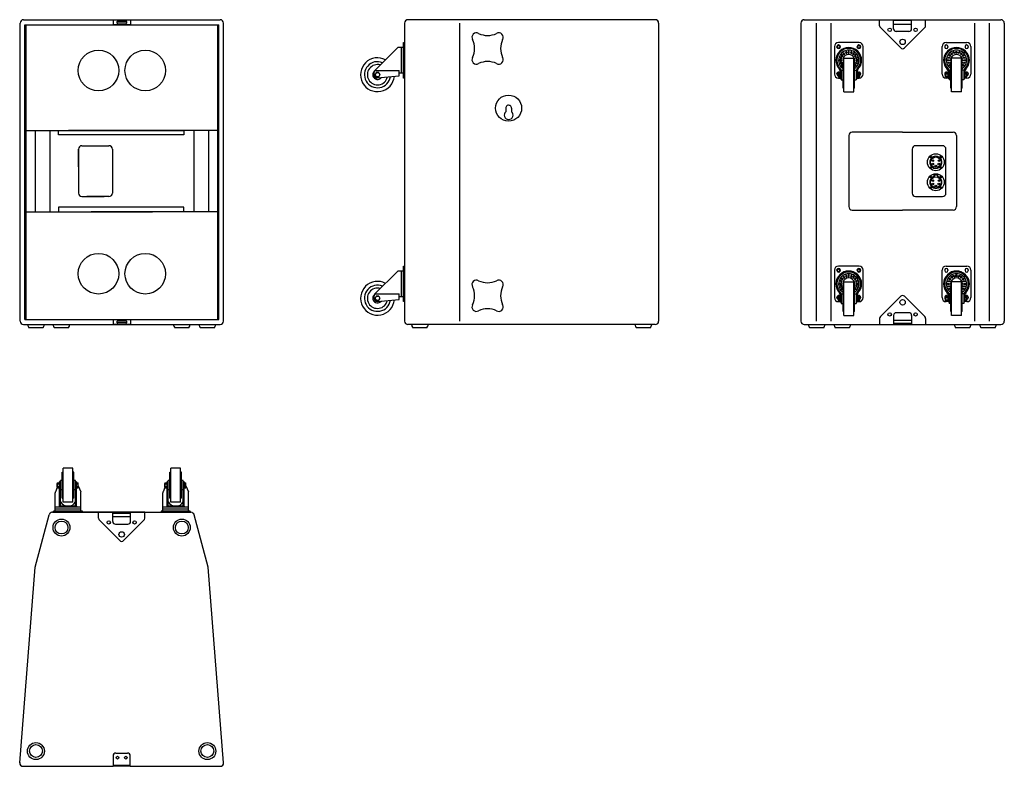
# Model space of a CAD drawing. Extents: x 427 to 3333, y 723 to 2927.
import ezdxf

# ---------------------------------------------------------------- set-up
doc = ezdxf.new("R2010")
doc.units = 0
for name, color, linetype in [('KF_ACC_B5_FRONT', 7, 'CONTINUOUS'), ('KF_ACC_B5_REAR', 7, 'CONTINUOUS'), ('KF_ACC_B5_SIDE', 7, 'CONTINUOUS'), ('KF_ACC_B5_TOP', 7, 'CONTINUOUS')]:
    doc.layers.add(name, color=color, linetype=linetype)

# ---------------------------------------------------------------- blocks, each defined once
blk = doc.blocks.new('KF_ACC_B5_FRONT')
at = {"layer": 'KF_ACC_B5_FRONT'}
for p, q in [((-290.2, 0), (290.2, 0)), ((-25, 0), (25, 0)), ((-25, -15), (-25, 0)), ((25, 0), (25, -15)), ((-300.2, -890), (-300.2, -10)), ((-286.5, -15), (286.5, -15)), ((-286.5, -885), (-286.5, -15)), ((-283, -885), (-283, -15)), ((25, -15), (-25, -15)), ((-12, -4.5), (12, -4.5)), ((12, -10.5), (-12, -10.5)), ((283.1, -885), (283.1, -15)), ((286.5, -885), (286.5, -15)), ((300.2, -890), (300.2, -10)), ((-283, -327), (157.3, -327)), ((-255.7, -327), (-255.7, -567)), ((-212.2, -327), (-212.2, -567)), ((-186.7, -339.9), (-186.7, -327)), ((182.8, -339.9), (-186.7, -339.9)), ((283, -327), (-157.3, -327)), ((62.8, -327), (182.8, -327)), ((157.3, -327), (158.1, -327)), ((182.8, -327), (182.8, -339.9)), ((212.2, -327), (212.2, -567)), ((255.7, -327), (255.7, -567)), ((-118, -372), (-38, -372)), ((-128, -382), (-128, -512)), ((-128, -434.5), (-128, -382)), ((-28, -382), (-28, -512)), ((-118, -522), (-52.5, -522)), ((-38, -522), (-103.5, -522)), ((-283, -567), (90.9, -567)), ((182.8, -553.9), (-186.7, -553.9)), ((-186.7, -553.9), (-186.7, -566.8)), ((-186.7, -566.8), (-186.7, -567)), ((283, -567), (-90.9, -567)), ((182.8, -566.8), (182.8, -553.9)), ((182.8, -566.8), (182.8, -567)), ((-290.2, -900), (290.2, -900)), ((-290.2, -900), (290.2, -900)), ((-286.5, -885), (286.5, -885)), ((-25, -900), (-25, -885)), ((-25, -885), (25, -885)), ((25, -900), (-25, -900)), ((-12, -889.5), (12, -889.5)), ((12, -895.5), (-12, -895.5)), ((25, -885), (25, -900)), ((-233, -910), (-274.3, -910)), ((-157.6, -910), (-199, -910)), ((197.7, -910), (156.4, -910)), ((273.1, -910), (231.7, -910))]:
    blk.add_line(p, q, dxfattribs=at)
for centre in [(-69.1, -150), (69.1, -150), (-69.1, -750), (69.1, -750)]:
    blk.add_circle(centre, 60, dxfattribs=at)
for centre, radius, start, end in [((-290.2, -10), 10, 90, 180), ((-12, -7.5), 3, 90, 272.6894), ((12, -7.5), 3, 266.6893, 93.283), ((290.2, -10), 10, 0, 90), ((-118, -382), 10, 90, 180), ((-38, -382), 10, 0, 90), ((-118, -512), 10, 180, 270), ((-38, -512), 10, 270, 0), ((-290.2, -890), 10, 180, 270), ((-290.2, -890), 10, 180, 270), ((-253.6, -895.9), 25, 189.323, 214.1867), ((-253.6, -895.9), 25, 325.8133, 350.677), ((-178.3, -895.9), 25, 189.323, 214.1867), ((-178.3, -895.9), 25, 325.8133, 350.677), ((-12, -892.5), 3, 90, 272.6894), ((12, -892.5), 3, 266.6893, 93.283), ((177, -895.9), 25, 189.323, 214.1867), ((177, -895.9), 25, 325.8133, 350.677), ((252.4, -895.9), 25, 189.323, 214.1867), ((252.4, -895.9), 25, 325.8133, 350.677), ((290.2, -890), 10, 270, 0)]:
    blk.add_arc(centre, radius, start, end, dxfattribs=at)
blk = doc.blocks.new('KF_ACC_B5_SIDE')
at = {"layer": 'KF_ACC_B5_SIDE', "color": 7}
for p, q in [((365, 0), (-365, 0)), ((-375, -10), (-375, -889.9)), ((-213.4, -9.9), (-213.4, -884.9)), ((375, -10), (375, -889.9)), ((375, -10), (375, -15)), ((-76.5, -261), (-76.5, -271.7)), ((-59.5, -261.3), (-59.5, -271.7)), ((365, -899.9), (-365.4, -899.9)), ((-213.4, -884.9), (-213.4, -889.9)), ((375, -884.9), (375, -889.9))]:
    blk.add_line(p, q, dxfattribs=at)
at = {"layer": 'KF_ACC_B5_SIDE'}
for p, q in [((-462.6, -149.6), (-395, -81.9)), ((-378, -81.9), (-395, -81.9)), ((-384, -157.9), (-384, -81.9)), ((-378, -172.4), (-378, -67.4)), ((-378, -67.4), (-375, -67.4)), ((-378, -157.9), (-378, -81.9)), ((-375, -172.4), (-375, -67.4)), ((-465, -163.7), (-465, -155.2)), ((-462.6, -149.6), (-391, -149.6)), ((-458.6, -156.1), (-462.2, -162.4)), ((-458.6, -168.7), (-462.2, -162.4)), ((-451.3, -156.1), (-458.6, -156.1)), ((-451.3, -168.7), (-458.6, -168.7)), ((-456.3, -171.6), (-391, -165.9)), ((-451.3, -156.1), (-447.7, -162.4)), ((-451.3, -168.7), (-447.7, -162.4)), ((-391, -165.9), (-391, -149.6)), ((-378, -157.9), (-391, -157.9)), ((-375, -172.4), (-378, -172.4)), ((-462.6, -809.6), (-395, -741.9)), ((-378, -741.9), (-395, -741.9)), ((-384, -817.9), (-384, -741.9)), ((-378, -832.4), (-378, -727.4)), ((-378, -727.4), (-375, -727.4)), ((-378, -817.9), (-378, -741.9)), ((-375, -832.4), (-375, -727.4)), ((-462.6, -809.6), (-391, -809.6)), ((-391, -825.9), (-391, -809.6)), ((-465, -823.7), (-465, -815.2)), ((-458.6, -816.1), (-462.2, -822.4)), ((-458.6, -828.7), (-462.2, -822.4)), ((-451.3, -816.1), (-458.6, -816.1)), ((-451.3, -828.7), (-458.6, -828.7)), ((-456.3, -831.6), (-391, -825.9)), ((-451.3, -816.1), (-447.7, -822.4)), ((-451.3, -828.7), (-447.7, -822.4)), ((-378, -817.9), (-391, -817.9)), ((-375, -832.4), (-378, -832.4)), ((-309.3, -909.9), (-350.7, -909.9)), ((350.7, -909.9), (309.3, -909.9))]:
    blk.add_line(p, q, dxfattribs=at)
for centre in [(-455, -162.4), (-455, -822.4)]:
    blk.add_circle(centre, 6.3, dxfattribs=at)
at = {"layer": 'KF_ACC_B5_SIDE', "color": 7}
blk.add_circle((-68, -261), 38.5, dxfattribs=at)
for centre, radius, start, end in [((-365, -10), 10, 90, 180), ((365, -10), 10, 0, 90), ((-163.2, -51.8), 13, 58.6012, 211.4006), ((-130, 15.4), 62, 244.7358, 295.264), ((-96.8, -51.8), 13, 328.6012, 121.4006), ((-230.4, -85), 62, 334.7358, 25.264), ((-29.6, -85), 62, 154.7358, 205.264), ((-163.2, -118.2), 13, 148.6012, 301.4006), ((-96.8, -118.2), 13, 238.6013, 31.4006), ((-130, -185.4), 62, 64.7358, 115.264), ((-68, -261), 8.5, 357.8725, 180.2008), ((-68, -281.5), 13, 130.8322, 49.2019), ((-163.2, -781.7), 13, 58.5994, 211.3988), ((-130, -714.5), 62, 244.736, 295.2642), ((-96.8, -781.7), 13, 328.5994, 121.3987), ((-230.4, -814.9), 62, 334.736, 25.2642), ((-29.6, -814.9), 62, 154.736, 205.2642), ((-163.2, -848.2), 13, 148.5994, 301.3988), ((-96.8, -848.2), 13, 238.5994, 31.3988), ((-130, -915.3), 62, 64.736, 115.2642), ((-365, -889.9), 10, 180, 270), ((365, -889.9), 10, 270, 0)]:
    blk.add_arc(centre, radius, start, end, dxfattribs=at)
at = {"layer": 'KF_ACC_B5_SIDE'}
for centre, radius, start, end in [((-455, -162.4), 50, 61.8309, 354.5249), ((-455, -162.4), 38.5, 67.0884, 351.3427), ((-455, -162.4), 30, 73.8541, 347.3613), ((-455, -162.4), 14, 131.4967, 324.5101), ((-457, -155.2), 8, 135, 180), ((-457, -163.7), 8, 180, 275), ((-455, -822.4), 50, 61.8309, 354.5249), ((-455, -822.4), 38.5, 67.0884, 351.3427), ((-455, -822.4), 30, 73.8541, 347.3613), ((-455, -822.4), 14, 131.4967, 324.5101), ((-457, -815.2), 8, 135, 180), ((-457, -823.7), 8, 180, 275), ((-330, -895.9), 25, 189.323, 214.1867), ((-330, -895.9), 25, 325.8133, 350.677), ((330, -895.9), 25, 189.323, 214.1867), ((330, -895.9), 25, 325.8133, 350.677)]:
    blk.add_arc(centre, radius, start, end, dxfattribs=at)
blk = doc.blocks.new('KF_ACC_B5_REAR')
at = {"layer": 'KF_ACC_B5_REAR'}
for p, q in [((-290.2, 0), (290.2, 0)), ((-68, 0), (68, 0)), ((-68, -17.7), (-68, 0)), ((-26.5, -27), (-26.5, 0)), ((26.5, -27), (26.5, 0)), ((68, -17.7), (68, 0)), ((-300.2, -10), (-300.2, -890)), ((-255.7, -10), (-255.7, -890)), ((-212.2, -10), (-212.2, -890)), ((-65.7, -23.3), (-5.7, -83.3)), ((26.5, -2.9), (-26.5, -2.9)), ((-26.5, -12.9), (26.5, -12.9)), ((65.7, -23.3), (5.7, -83.3)), ((212.2, -10), (212.2, -890)), ((255.7, -10), (255.7, -890)), ((300.2, -10), (300.2, -890)), ((18.5, -35), (-18.7, -35)), ((-201.5, -79.5), (-201.5, -160.5)), ((-193.5, -79), (-193.5, -81)), ((-128.5, -67.5), (-189.5, -67.5)), ((-184.5, -79), (-184.5, -81)), ((-133.5, -79), (-133.5, -81)), ((-124.5, -79), (-124.5, -81)), ((-116.5, -160.5), (-116.5, -79.5)), ((116.5, -160.5), (116.5, -79.5)), ((124.5, -79), (124.5, -81)), ((128.5, -67.5), (189.5, -67.5)), ((133.5, -79), (133.5, -81)), ((184.5, -79), (184.5, -81)), ((193.5, -79), (193.5, -81)), ((201.5, -79.5), (201.5, -160.5)), ((-183.7, -110.4), (-184.7, -113.2)), ((-184.7, -113.2), (-179.9, -114.8)), ((-179, -111.9), (-183.7, -110.4)), ((-179.6, -103.2), (-181.3, -105.6)), ((-181.3, -105.6), (-177.3, -108.6)), ((-179.9, -114.8), (-179, -111.9)), ((-175.5, -106.1), (-179.6, -103.2)), ((-177.3, -108.6), (-175.5, -106.1)), ((-173.4, -97.7), (-175.8, -99.4)), ((-175.8, -99.4), (-172.8, -103.5)), ((-173.5, -213.5), (-173.5, -113.5)), ((-173.5, -113.5), (-144.5, -113.5)), ((-170.4, -101.7), (-173.4, -97.7)), ((-172.8, -103.5), (-170.4, -101.7)), ((-165.8, -94.3), (-168.6, -95.3)), ((-168.6, -95.3), (-167.1, -100)), ((-167.1, -100), (-164.2, -99.1)), ((-164.2, -99.1), (-165.8, -94.3)), ((-157.5, -93.5), (-160.5, -93.5)), ((-160.5, -93.5), (-160.5, -98.5)), ((-160.5, -98.5), (-157.5, -98.5)), ((-157.5, -98.5), (-157.5, -93.5)), ((-152.2, -94.3), (-153.8, -99.1)), ((-153.8, -99.1), (-150.9, -100)), ((-149.4, -95.3), (-152.2, -94.3)), ((-150.9, -100), (-149.4, -95.3)), ((-144.6, -97.7), (-147.6, -101.7)), ((-147.6, -101.7), (-145.1, -103.5)), ((-145.1, -103.5), (-142.2, -99.4)), ((-142.2, -99.4), (-144.6, -97.7)), ((-144.5, -213.5), (-144.5, -113.5)), ((-138.4, -103.2), (-142.5, -106.1)), ((-142.5, -106.1), (-140.7, -108.6)), ((-140.7, -108.6), (-136.7, -105.6)), ((-134.3, -110.4), (-139, -111.9)), ((-139, -111.9), (-138.1, -114.8)), ((-136.7, -105.6), (-138.4, -103.2)), ((-138.1, -114.8), (-133.3, -113.2)), ((-133.3, -113.2), (-134.3, -110.4)), ((133.3, -113.2), (134.3, -110.4)), ((138.1, -114.8), (133.3, -113.2)), ((134.3, -110.4), (139, -111.9)), ((136.7, -105.6), (138.4, -103.2)), ((140.7, -108.6), (136.7, -105.6)), ((139, -111.9), (138.1, -114.8)), ((138.4, -103.2), (142.5, -106.1)), ((142.5, -106.1), (140.7, -108.6)), ((142.2, -99.4), (144.6, -97.7)), ((145.1, -103.5), (142.2, -99.4)), ((144.5, -213.5), (144.5, -113.5)), ((173.5, -113.5), (144.5, -113.5)), ((144.6, -97.7), (147.6, -101.7)), ((147.6, -101.7), (145.1, -103.5)), ((149.4, -95.3), (152.2, -94.3)), ((150.9, -100), (149.4, -95.3)), ((153.8, -99.1), (150.9, -100)), ((152.2, -94.3), (153.8, -99.1)), ((157.5, -98.5), (157.5, -93.5)), ((157.5, -93.5), (160.5, -93.5)), ((160.5, -98.5), (157.5, -98.5)), ((160.5, -93.5), (160.5, -98.5)), ((164.2, -99.1), (165.8, -94.3)), ((167.1, -100), (164.2, -99.1)), ((165.8, -94.3), (168.6, -95.3)), ((168.6, -95.3), (167.1, -100)), ((170.4, -101.7), (173.4, -97.7)), ((172.8, -103.5), (170.4, -101.7)), ((175.8, -99.4), (172.8, -103.5)), ((173.4, -97.7), (175.8, -99.4)), ((173.5, -213.5), (173.5, -113.5)), ((175.5, -106.1), (179.6, -103.2)), ((177.3, -108.6), (175.5, -106.1)), ((181.3, -105.6), (177.3, -108.6)), ((179, -111.9), (183.7, -110.4)), ((179.9, -114.8), (179, -111.9)), ((179.6, -103.2), (181.3, -105.6)), ((184.7, -113.2), (179.9, -114.8)), ((183.7, -110.4), (184.7, -113.2)), ((-180.5, -118.5), (-185.5, -118.5)), ((-185.5, -118.5), (-185.5, -121.5)), ((-185.5, -121.5), (-180.5, -121.5)), ((-179.9, -125.2), (-184.7, -126.8)), ((-184.7, -126.8), (-183.7, -129.6)), ((-183.7, -129.6), (-179, -128.1)), ((-177.3, -131.4), (-181.3, -134.4)), ((-181.3, -134.4), (-179.6, -136.8)), ((-180.5, -121.5), (-180.5, -118.5)), ((-179, -128.1), (-179.9, -125.2)), ((-179.6, -136.8), (-176, -134.2)), ((-176, -133.2), (-177.3, -131.4)), ((-176, -202), (-176, -125)), ((-176, -125), (-173.5, -125)), ((-142, -125), (-144.5, -125)), ((-142, -202), (-142, -125)), ((-140.7, -131.4), (-142, -133.2)), ((-142, -134.2), (-138.4, -136.8)), ((-136.7, -134.4), (-140.7, -131.4)), ((-138.1, -125.2), (-139, -128.1)), ((-139, -128.1), (-134.3, -129.6)), ((-138.4, -136.8), (-136.7, -134.4)), ((-133.3, -126.8), (-138.1, -125.2)), ((-137.5, -118.5), (-137.5, -121.5)), ((-132.5, -118.5), (-137.5, -118.5)), ((-137.5, -121.5), (-132.5, -121.5)), ((-134.3, -129.6), (-133.3, -126.8)), ((-132.5, -121.5), (-132.5, -118.5)), ((132.5, -118.5), (137.5, -118.5)), ((132.5, -121.5), (132.5, -118.5)), ((137.5, -121.5), (132.5, -121.5)), ((133.3, -126.8), (138.1, -125.2)), ((134.3, -129.6), (133.3, -126.8)), ((139, -128.1), (134.3, -129.6)), ((136.7, -134.4), (140.7, -131.4)), ((138.4, -136.8), (136.7, -134.4)), ((137.5, -118.5), (137.5, -121.5)), ((138.1, -125.2), (139, -128.1)), ((142, -134.2), (138.4, -136.8)), ((140.7, -131.4), (142, -133.2)), ((142, -202), (142, -125)), ((142, -125), (144.5, -125)), ((176, -125), (173.5, -125)), ((176, -202), (176, -125)), ((176, -133.2), (177.3, -131.4)), ((179.6, -136.8), (176, -134.2)), ((177.3, -131.4), (181.3, -134.4)), ((179, -128.1), (179.9, -125.2)), ((183.7, -129.6), (179, -128.1)), ((181.3, -134.4), (179.6, -136.8)), ((179.9, -125.2), (184.7, -126.8)), ((180.5, -121.5), (180.5, -118.5)), ((180.5, -118.5), (185.5, -118.5)), ((185.5, -121.5), (180.5, -121.5)), ((184.7, -126.8), (183.7, -129.6)), ((185.5, -118.5), (185.5, -121.5)), ((-193.5, -159), (-193.5, -161)), ((-189.5, -172.5), (-184, -172.5)), ((-189.2, -169), (-189.2, -158)), ((-184.5, -156.2), (-188.7, -156.2)), ((-184.5, -159.9), (-188.7, -159.9)), ((-184.5, -167.1), (-188.7, -167.1)), ((-184.5, -170.8), (-188.7, -170.8)), ((-184.5, -157.8), (-184.5, -156.2)), ((-184.5, -170.8), (-184.5, -156.2)), ((-184, -157.8), (-184.5, -157.8)), ((-184.5, -159), (-184.5, -161)), ((-184.5, -169.2), (-184.5, -170.8)), ((-184, -169.2), (-184.5, -169.2)), ((-184, -152), (-184, -173.5)), ((-184, -153.5), (-184, -173.5)), ((-184, -169.2), (-184, -157.8)), ((-184, -173.5), (-181, -173.5)), ((-181, -149.5), (-176, -149.5)), ((-181, -150.8), (-181, -177.5)), ((-142, -149.5), (-137, -149.5)), ((-137, -150.8), (-137, -177.5)), ((-137, -173.5), (-134, -173.5)), ((-134, -152), (-134, -173.5)), ((-134, -169), (-134, -158)), ((-134, -172.5), (-128.5, -172.5)), ((-127.2, -156.2), (-133.5, -156.2)), ((-133.5, -159), (-133.5, -161)), ((-127.2, -159.9), (-133.5, -159.9)), ((-127.2, -167.1), (-133.5, -167.1)), ((-127.2, -170.8), (-133.5, -170.8)), ((-126.7, -169), (-126.7, -158)), ((-124.5, -159), (-124.5, -161)), ((124.5, -159), (124.5, -161)), ((126.7, -169), (126.7, -158)), ((127.2, -156.2), (133.5, -156.2)), ((127.2, -159.9), (133.5, -159.9)), ((127.2, -167.1), (133.5, -167.1)), ((127.2, -170.8), (133.5, -170.8)), ((134, -172.5), (128.5, -172.5)), ((133.5, -159), (133.5, -161)), ((134, -152), (134, -173.5)), ((134, -169), (134, -158)), ((137, -173.5), (134, -173.5)), ((142, -149.5), (137, -149.5)), ((137, -150.8), (137, -177.5)), ((181, -149.5), (176, -149.5)), ((181, -150.8), (181, -177.5)), ((184, -173.5), (181, -173.5)), ((184, -152), (184, -173.5)), ((184, -153.5), (184, -173.5)), ((184, -157.8), (184.5, -157.8)), ((184, -169.2), (184, -157.8)), ((184, -169.2), (184.5, -169.2)), ((189.5, -172.5), (184, -172.5)), ((184.5, -157.8), (184.5, -156.2)), ((184.5, -170.8), (184.5, -156.2)), ((184.5, -156.2), (188.7, -156.2)), ((184.5, -159), (184.5, -161)), ((184.5, -159.9), (188.7, -159.9)), ((184.5, -167.1), (188.7, -167.1)), ((184.5, -169.2), (184.5, -170.8)), ((184.5, -170.8), (188.7, -170.8)), ((189.2, -169), (189.2, -158)), ((193.5, -159), (193.5, -161)), ((-181, -177.5), (-176, -177.5)), ((-176, -202), (-173.5, -202)), ((-142, -202), (-144.5, -202)), ((-142, -177.5), (-137, -177.5)), ((142, -177.5), (137, -177.5)), ((142, -202), (144.5, -202)), ((176, -202), (173.5, -202)), ((181, -177.5), (176, -177.5)), ((-173.5, -213.5), (-144.5, -213.5)), ((173.5, -213.5), (144.5, -213.5)), ((-159, -342), (-159, -552)), ((0, -332), (-149, -332)), ((0, -332), (149, -332)), ((159, -342), (159, -552)), ((118, -372), (38, -372)), ((28, -382), (28, -512)), ((128, -447), (128, -382)), ((93.3, -457.5), (102.9, -457.5)), ((93.3, -462.5), (93.3, -457.5)), ((93.5, -457.6), (102.7, -457.6)), ((93.5, -458.9), (93.5, -457.6)), ((102.7, -458.9), (93.5, -458.9)), ((93.5, -458.9), (93.5, -464.9)), ((102.7, -457.6), (102.7, -458.9)), ((102.7, -458.9), (102.7, -464.9)), ((102.9, -457.5), (102.9, -462.5)), ((128, -512), (128, -447)), ((38, -522), (118, -522)), ((-149, -562), (0, -562)), ((149, -562), (0, -562)), ((-201.5, -739.5), (-201.5, -820.5)), ((-193.5, -739), (-193.5, -741)), ((-128.5, -727.5), (-189.5, -727.5)), ((-184.5, -739), (-184.5, -741)), ((-165.8, -754.3), (-168.6, -755.3)), ((-168.6, -755.3), (-167.1, -760)), ((-164.2, -759.1), (-165.8, -754.3)), ((-157.5, -753.5), (-160.5, -753.5)), ((-160.5, -753.5), (-160.5, -758.5)), ((-157.5, -758.5), (-157.5, -753.5)), ((-152.2, -754.3), (-153.8, -759.1)), ((-149.4, -755.3), (-152.2, -754.3)), ((-150.9, -760), (-149.4, -755.3)), ((-133.5, -739), (-133.5, -741)), ((-124.5, -739), (-124.5, -741)), ((-116.5, -820.5), (-116.5, -739.5)), ((116.5, -820.5), (116.5, -739.5)), ((124.5, -739), (124.5, -741)), ((128.5, -727.5), (189.5, -727.5)), ((133.5, -739), (133.5, -741)), ((149.4, -755.3), (152.2, -754.3)), ((150.9, -760), (149.4, -755.3)), ((152.2, -754.3), (153.8, -759.1)), ((157.5, -758.5), (157.5, -753.5)), ((157.5, -753.5), (160.5, -753.5)), ((160.5, -753.5), (160.5, -758.5)), ((164.2, -759.1), (165.8, -754.3)), ((165.8, -754.3), (168.6, -755.3)), ((168.6, -755.3), (167.1, -760)), ((184.5, -739), (184.5, -741)), ((193.5, -739), (193.5, -741)), ((201.5, -739.5), (201.5, -820.5)), ((-180.5, -778.5), (-185.5, -778.5)), ((-185.5, -778.5), (-185.5, -781.5)), ((-185.5, -781.5), (-180.5, -781.5)), ((-183.7, -770.4), (-184.7, -773.2)), ((-184.7, -773.2), (-179.9, -774.8)), ((-179, -771.9), (-183.7, -770.4)), ((-179.6, -763.2), (-181.3, -765.6)), ((-181.3, -765.6), (-177.3, -768.6)), ((-180.5, -781.5), (-180.5, -778.5)), ((-179.9, -774.8), (-179, -771.9)), ((-175.5, -766.1), (-179.6, -763.2)), ((-177.3, -768.6), (-175.5, -766.1)), ((-173.4, -757.7), (-175.8, -759.4)), ((-175.8, -759.4), (-172.8, -763.5)), ((-173.5, -873.5), (-173.5, -773.5)), ((-173.5, -773.5), (-144.5, -773.5)), ((-170.4, -761.7), (-173.4, -757.7)), ((-172.8, -763.5), (-170.4, -761.7)), ((-167.1, -760), (-164.2, -759.1)), ((-160.5, -758.5), (-157.5, -758.5)), ((-153.8, -759.1), (-150.9, -760)), ((-144.6, -757.7), (-147.6, -761.7)), ((-147.6, -761.7), (-145.1, -763.5)), ((-145.1, -763.5), (-142.2, -759.4)), ((-142.2, -759.4), (-144.6, -757.7)), ((-144.5, -873.5), (-144.5, -773.5)), ((-138.4, -763.2), (-142.5, -766.1)), ((-142.5, -766.1), (-140.7, -768.6)), ((-140.7, -768.6), (-136.7, -765.6)), ((-134.3, -770.4), (-139, -771.9)), ((-139, -771.9), (-138.1, -774.8)), ((-136.7, -765.6), (-138.4, -763.2)), ((-138.1, -774.8), (-133.3, -773.2)), ((-137.5, -778.5), (-137.5, -781.5)), ((-132.5, -778.5), (-137.5, -778.5)), ((-137.5, -781.5), (-132.5, -781.5)), ((-133.3, -773.2), (-134.3, -770.4)), ((-132.5, -781.5), (-132.5, -778.5)), ((132.5, -778.5), (137.5, -778.5)), ((132.5, -781.5), (132.5, -778.5)), ((137.5, -781.5), (132.5, -781.5)), ((133.3, -773.2), (134.3, -770.4)), ((138.1, -774.8), (133.3, -773.2)), ((134.3, -770.4), (139, -771.9)), ((136.7, -765.6), (138.4, -763.2)), ((140.7, -768.6), (136.7, -765.6)), ((137.5, -778.5), (137.5, -781.5)), ((139, -771.9), (138.1, -774.8)), ((138.4, -763.2), (142.5, -766.1)), ((142.5, -766.1), (140.7, -768.6)), ((142.2, -759.4), (144.6, -757.7)), ((145.1, -763.5), (142.2, -759.4)), ((144.5, -873.5), (144.5, -773.5)), ((173.5, -773.5), (144.5, -773.5)), ((144.6, -757.7), (147.6, -761.7)), ((147.6, -761.7), (145.1, -763.5)), ((153.8, -759.1), (150.9, -760)), ((160.5, -758.5), (157.5, -758.5)), ((167.1, -760), (164.2, -759.1)), ((170.4, -761.7), (173.4, -757.7)), ((172.8, -763.5), (170.4, -761.7)), ((175.8, -759.4), (172.8, -763.5)), ((173.4, -757.7), (175.8, -759.4)), ((173.5, -873.5), (173.5, -773.5)), ((175.5, -766.1), (179.6, -763.2)), ((177.3, -768.6), (175.5, -766.1)), ((181.3, -765.6), (177.3, -768.6)), ((179, -771.9), (183.7, -770.4)), ((179.9, -774.8), (179, -771.9)), ((179.6, -763.2), (181.3, -765.6)), ((184.7, -773.2), (179.9, -774.8)), ((180.5, -781.5), (180.5, -778.5)), ((180.5, -778.5), (185.5, -778.5)), ((185.5, -781.5), (180.5, -781.5)), ((183.7, -770.4), (184.7, -773.2)), ((185.5, -778.5), (185.5, -781.5)), ((-179.9, -785.2), (-184.7, -786.8)), ((-184.7, -786.8), (-183.7, -789.6)), ((-184, -812), (-184, -833.5)), ((-184, -813.5), (-184, -833.5)), ((-183.7, -789.6), (-179, -788.1)), ((-177.3, -791.4), (-181.3, -794.4)), ((-181.3, -794.4), (-179.6, -796.8)), ((-181, -809.5), (-176, -809.5)), ((-181, -810.8), (-181, -837.5)), ((-179, -788.1), (-179.9, -785.2)), ((-179.6, -796.8), (-176, -794.2)), ((-176, -793.2), (-177.3, -791.4)), ((-176, -862), (-176, -785)), ((-176, -785), (-173.5, -785)), ((-142, -785), (-144.5, -785)), ((-142, -862), (-142, -785)), ((-140.7, -791.4), (-142, -793.2)), ((-142, -794.2), (-138.4, -796.8)), ((-142, -809.5), (-137, -809.5)), ((-136.7, -794.4), (-140.7, -791.4)), ((-138.1, -785.2), (-139, -788.1)), ((-139, -788.1), (-134.3, -789.6)), ((-138.4, -796.8), (-136.7, -794.4)), ((-133.3, -786.8), (-138.1, -785.2)), ((-137, -810.8), (-137, -837.5)), ((-134.3, -789.6), (-133.3, -786.8)), ((-134, -812), (-134, -833.5)), ((133.3, -786.8), (138.1, -785.2)), ((134.3, -789.6), (133.3, -786.8)), ((134, -812), (134, -833.5)), ((139, -788.1), (134.3, -789.6)), ((136.7, -794.4), (140.7, -791.4)), ((138.4, -796.8), (136.7, -794.4)), ((142, -809.5), (137, -809.5)), ((137, -810.8), (137, -837.5)), ((138.1, -785.2), (139, -788.1)), ((142, -794.2), (138.4, -796.8)), ((140.7, -791.4), (142, -793.2)), ((142, -862), (142, -785)), ((142, -785), (144.5, -785)), ((176, -785), (173.5, -785)), ((176, -862), (176, -785)), ((176, -793.2), (177.3, -791.4)), ((179.6, -796.8), (176, -794.2)), ((181, -809.5), (176, -809.5)), ((177.3, -791.4), (181.3, -794.4)), ((179, -788.1), (179.9, -785.2)), ((183.7, -789.6), (179, -788.1)), ((181.3, -794.4), (179.6, -796.8)), ((179.9, -785.2), (184.7, -786.8)), ((181, -810.8), (181, -837.5)), ((184.7, -786.8), (183.7, -789.6)), ((184, -812), (184, -833.5)), ((184, -813.5), (184, -833.5)), ((-193.5, -819), (-193.5, -821)), ((-189.5, -832.5), (-184, -832.5)), ((-189.2, -829), (-189.2, -818)), ((-184.5, -816.2), (-188.7, -816.2)), ((-184.5, -819.9), (-188.7, -819.9)), ((-184.5, -827.1), (-188.7, -827.1)), ((-184.5, -830.8), (-188.7, -830.8)), ((-184.5, -817.8), (-184.5, -816.2)), ((-184.5, -830.8), (-184.5, -816.2)), ((-184, -817.8), (-184.5, -817.8)), ((-184.5, -819), (-184.5, -821)), ((-184.5, -829.2), (-184.5, -830.8)), ((-184, -829.2), (-184.5, -829.2)), ((-184, -829.2), (-184, -817.8)), ((-184, -833.5), (-181, -833.5)), ((-181, -837.5), (-176, -837.5)), ((-142, -837.5), (-137, -837.5)), ((-137, -833.5), (-134, -833.5)), ((-134, -829), (-134, -818)), ((-134, -832.5), (-128.5, -832.5)), ((-127.2, -816.2), (-133.5, -816.2)), ((-133.5, -819), (-133.5, -821)), ((-127.2, -819.9), (-133.5, -819.9)), ((-127.2, -827.1), (-133.5, -827.1)), ((-127.2, -830.8), (-133.5, -830.8)), ((-126.7, -829), (-126.7, -818)), ((-124.5, -819), (-124.5, -821)), ((-65.7, -876.7), (-5.7, -816.7)), ((65.7, -876.7), (5.7, -816.7)), ((124.5, -819), (124.5, -821)), ((126.7, -829), (126.7, -818)), ((127.2, -816.2), (133.5, -816.2)), ((127.2, -819.9), (133.5, -819.9)), ((127.2, -827.1), (133.5, -827.1)), ((127.2, -830.8), (133.5, -830.8)), ((134, -832.5), (128.5, -832.5)), ((133.5, -819), (133.5, -821)), ((134, -829), (134, -818)), ((137, -833.5), (134, -833.5)), ((142, -837.5), (137, -837.5)), ((181, -837.5), (176, -837.5)), ((184, -833.5), (181, -833.5)), ((184, -817.8), (184.5, -817.8)), ((184, -829.2), (184, -817.8)), ((184, -829.2), (184.5, -829.2)), ((189.5, -832.5), (184, -832.5)), ((184.5, -817.8), (184.5, -816.2)), ((184.5, -830.8), (184.5, -816.2)), ((184.5, -816.2), (188.7, -816.2)), ((184.5, -819), (184.5, -821)), ((184.5, -819.9), (188.7, -819.9)), ((184.5, -827.1), (188.7, -827.1)), ((184.5, -829.2), (184.5, -830.8)), ((184.5, -830.8), (188.7, -830.8)), ((189.2, -829), (189.2, -818)), ((193.5, -819), (193.5, -821)), ((-176, -862), (-173.5, -862)), ((-142, -862), (-144.5, -862)), ((18.5, -865), (-18.7, -865)), ((142, -862), (144.5, -862)), ((176, -862), (173.5, -862)), ((-290.2, -900), (290.2, -900)), ((-173.5, -873.5), (-144.5, -873.5)), ((-68, -882.3), (-68, -900)), ((-68, -900), (68, -900)), ((-26.5, -873), (-26.5, -900)), ((-26.5, -887.1), (26.5, -887.1)), ((26.5, -897.1), (-26.5, -897.1)), ((26.5, -873), (26.5, -900)), ((68, -882.3), (68, -900)), ((173.5, -873.5), (144.5, -873.5)), ((176.6, -900), (290.2, -900)), ((176.6, -900), (290.2, -900)), ((-233, -910), (-274.3, -910)), ((-157.6, -910), (-199, -910)), ((197.7, -910), (156.4, -910)), ((273.1, -910), (231.7, -910))]:
    blk.add_line(p, q, dxfattribs=at)
for centre, radius in [((-38.2, -29.9), 5), ((38.2, -29.9), 5), ((0, -65.5), 8), ((98.1, -421), 25), ((82.6, -405.4), 2.13), ((82.6, -405.4), 1.11), ((98.1, -421), 15.8), ((113.7, -405.4), 2.13), ((113.7, -405.4), 1.11), ((82.6, -436.5), 2.13), ((82.6, -436.5), 1.11), ((89, -416.1), 2.41), ((89.4, -426.1), 2.41), ((98.1, -431.8), 2.41), ((106.8, -426.1), 2.41), ((107.3, -416.1), 2.41), ((113.7, -436.5), 2.13), ((113.7, -436.5), 1.11), ((98.1, -480), 25), ((82.6, -464.4), 2.13), ((82.6, -464.4), 1.11), ((98.1, -480), 15.8), ((113.7, -464.4), 2.13), ((113.7, -464.4), 1.11), ((82.6, -495.5), 2.13), ((89, -475.1), 2.41), ((89.4, -485.1), 2.41), ((98.1, -490.8), 2.41), ((106.8, -485.1), 2.41), ((107.3, -475.1), 2.41), ((113.7, -495.5), 2.13), ((82.6, -495.5), 1.11), ((113.7, -495.5), 1.11), ((0, -834.5), 8), ((-38.2, -870.1), 5), ((38.2, -870.1), 5)]:
    blk.add_circle(centre, radius, dxfattribs=at)
at = {"layer": 'KF_ACC_B5_REAR', "color": 7}
for centre, radius in [((-189, -80), 5), ((-189, -80), 4), ((-129, -80), 5), ((-129, -80), 4), ((-189, -160), 5), ((-189, -160), 4), ((-129, -160), 5), ((-129, -160), 4), ((-189, -740), 5), ((-189, -740), 4), ((-129, -740), 5), ((-129, -740), 4), ((-189, -820), 5), ((-189, -820), 4), ((-129, -820), 5), ((-129, -820), 4)]:
    blk.add_circle(centre, radius, dxfattribs=at)
at = {"layer": 'KF_ACC_B5_REAR'}
for centre, radius, start, end in [((-290.2, -10), 10, 90, 180), ((290.2, -10), 10, 0, 90), ((-60, -17.7), 8, 180, 225), ((-18.5, -27), 8, 180, 270), ((18.5, -27), 8, 270, 0), ((60, -17.7), 8, 315, 0), ((-189.5, -79.5), 12, 90, 180), ((-159, -120), 38, 315.8395, 224.1605), ((-159, -120), 35, 314.2407, 225.7593), ((-189, -79), 4.5, 0, 180), ((-189, -81), 4.5, 180, 0), ((-129, -79), 4.5, 0, 180), ((-129, -81), 4.5, 180, 0), ((-128.5, -79.5), 12, 0, 90), ((0, -77.7), 8, 224.9999, 315), ((128.5, -79.5), 12, 90, 180), ((159, -120), 38, 315.8395, 224.1605), ((159, -120), 35, 314.2407, 225.7593), ((129, -79), 4.5, 0, 180), ((129, -81), 4.5, 180, 0), ((189, -79), 4.5, 0, 180), ((189, -81), 4.5, 180, 0), ((189.5, -79.5), 12, 0, 90), ((-159, -120), 30, 304.5181, 235.4819), ((-159, -120), 17.5, 343.3985, 196.6015), ((159, -120), 30, 304.5181, 235.4819), ((159, -120), 17.5, 343.3985, 196.6015), ((-189, -150.8), 8, 0, 45.7593), ((-129, -150.8), 8, 134.2407, 180), ((129, -150.8), 8, 0, 45.7593), ((189, -150.8), 8, 134.2407, 180), ((-189.5, -160.5), 12, 180, 270), ((-189, -159), 4.5, 38.0519, 180), ((-189, -161), 4.5, 180, 267.1919), ((-185.9, -158), 3.35, 147.1328, 212.8672), ((-176.6, -163.5), 12.6, 163.2213, 196.7787), ((-185.9, -169), 3.35, 147.1328, 212.8672), ((-192, -152), 8, 0, 44.1605), ((-126, -152), 8, 135.8395, 180), ((-130.6, -158), 3.35, 147.1328, 212.8672), ((-121.4, -163.5), 12.6, 163.2214, 196.7786), ((-130.6, -169), 3.35, 147.1328, 212.8672), ((-129, -159), 4.5, 0, 141.9481), ((-128.5, -160.5), 12, 270, 0), ((-130, -158), 3.35, 327.1328, 32.8672), ((-139.3, -163.5), 12.6, 343.2214, 16.7786), ((-130, -169), 3.35, 327.1328, 32.8672), ((-129, -161), 4.5, 301.0765, 0), ((128.5, -160.5), 12, 180, 270), ((129, -159), 4.5, 38.0519, 180), ((129, -161), 4.5, 180, 238.9235), ((130, -158), 3.35, 147.1328, 212.8672), ((139.3, -163.5), 12.6, 163.2214, 196.7786), ((130, -169), 3.35, 147.1328, 212.8672), ((126, -152), 8, 0, 44.1605), ((130.6, -158), 3.35, 327.1328, 32.8672), ((121.4, -163.5), 12.6, 343.2214, 16.7786), ((130.6, -169), 3.35, 327.1328, 32.8672), ((192, -152), 8, 135.8395, 180), ((189, -159), 4.5, 0, 141.9481), ((185.9, -158), 3.35, 327.1328, 32.8672), ((176.6, -163.5), 12.6, 343.2213, 16.7787), ((185.9, -169), 3.35, 327.1328, 32.8672), ((189, -161), 4.5, 272.8081, 0), ((189.5, -160.5), 12, 270, 0), ((-149, -342), 10, 90, 180), ((149, -342), 10, 0, 90), ((38, -382), 10, 90, 180), ((118, -382), 10, 0, 90), ((98.1, -421), 18.1, 105.3495, 270), ((98.1, -421), 18.1, 270, 105.3495), ((98.1, -480), 18.1, 105.3495, 270), ((98.1, -480), 18.1, 270, 74.6505), ((38, -512), 10, 180, 270), ((118, -512), 10, 270, 0), ((-149, -552), 10, 180, 270), ((149, -552), 10, 270, 0), ((-189.5, -739.5), 12, 90, 180), ((-159, -780), 38, 315.8395, 224.1605), ((-159, -780), 35, 314.2407, 225.7593), ((-189, -739), 4.5, 0, 180), ((-189, -741), 4.5, 180, 0), ((-159, -780), 30, 304.5181, 235.4819), ((-129, -739), 4.5, 0, 180), ((-129, -741), 4.5, 180, 0), ((-128.5, -739.5), 12, 0, 90), ((128.5, -739.5), 12, 90, 180), ((159, -780), 38, 315.8395, 224.1605), ((159, -780), 35, 314.2407, 225.7593), ((129, -739), 4.5, 0, 180), ((129, -741), 4.5, 180, 0), ((159, -780), 30, 304.5181, 235.4819), ((189, -739), 4.5, 0, 180), ((189, -741), 4.5, 180, 0), ((189.5, -739.5), 12, 0, 90), ((-159, -780), 17.5, 343.3985, 196.6015), ((159, -780), 17.5, 343.3985, 196.6015), ((-192, -812), 8, 0, 44.1605), ((-189, -810.8), 8, 0, 45.7593), ((-129, -810.8), 8, 134.2407, 180), ((-126, -812), 8, 135.8395, 180), ((126, -812), 8, 0, 44.1605), ((129, -810.8), 8, 0, 45.7593), ((189, -810.8), 8, 134.2407, 180), ((192, -812), 8, 135.8395, 180), ((-189.5, -820.5), 12, 180, 270), ((-189, -819), 4.5, 38.0519, 180), ((-189, -821), 4.5, 180, 267.1919), ((-185.9, -818), 3.35, 147.1328, 212.8672), ((-176.6, -823.5), 12.6, 163.2213, 196.7787), ((-185.9, -829), 3.35, 147.1328, 212.8672), ((-130.6, -818), 3.35, 147.1328, 212.8672), ((-121.4, -823.5), 12.6, 163.2214, 196.7786), ((-130.6, -829), 3.35, 147.1328, 212.8672), ((-129, -819), 4.5, 0, 141.9481), ((-128.5, -820.5), 12, 270, 0), ((-130, -818), 3.35, 327.1328, 32.8672), ((-139.3, -823.5), 12.6, 343.2214, 16.7786), ((-130, -829), 3.35, 327.1328, 32.8672), ((-129, -821), 4.5, 301.0765, 0), ((0, -822.3), 8, 45, 135.0001), ((128.5, -820.5), 12, 180, 270), ((129, -819), 4.5, 38.0519, 180), ((129, -821), 4.5, 180, 238.9235), ((130, -818), 3.35, 147.1328, 212.8672), ((139.3, -823.5), 12.6, 163.2214, 196.7786), ((130, -829), 3.35, 147.1328, 212.8672), ((130.6, -818), 3.35, 327.1328, 32.8672), ((121.4, -823.5), 12.6, 343.2214, 16.7786), ((130.6, -829), 3.35, 327.1328, 32.8672), ((189, -819), 4.5, 0, 141.9481), ((185.9, -818), 3.35, 327.1328, 32.8672), ((176.6, -823.5), 12.6, 343.2213, 16.7787), ((185.9, -829), 3.35, 327.1328, 32.8672), ((189, -821), 4.5, 272.8081, 0), ((189.5, -820.5), 12, 270, 0), ((-18.5, -873), 8, 90, 180), ((18.5, -873), 8, 0, 90), ((-290.2, -890), 10, 180, 270), ((-253.6, -895.9), 25, 189.323, 214.1867), ((-253.6, -895.9), 25, 325.8133, 350.677), ((-178.3, -895.9), 25, 189.323, 214.1867), ((-178.3, -895.9), 25, 325.8133, 350.677), ((-60, -882.3), 8, 135, 180), ((60, -882.3), 8, 0, 45), ((177, -895.9), 25, 189.323, 214.1867), ((177, -895.9), 25, 325.8133, 350.677), ((252.4, -895.9), 25, 189.323, 214.1867), ((252.4, -895.9), 25, 325.8133, 350.677), ((290.2, -890), 10, 270, 0)]:
    blk.add_arc(centre, radius, start, end, dxfattribs=at)
blk = doc.blocks.new('KF_ACC_B5_TOP')
at = {"layer": 'KF_ACC_B5_TOP'}
for p, q in [((-175.4, 41.5), (-175.4, 118.5)), ((-175.4, 118.5), (-172.9, 118.5)), ((-172.9, 30), (-172.9, 130)), ((-143.9, 130), (-172.9, 130)), ((-143.9, 30), (-143.9, 130)), ((-141.4, 118.5), (-143.9, 118.5)), ((-141.4, 41.5), (-141.4, 118.5)), ((142.6, 41.5), (142.6, 118.5)), ((142.6, 118.5), (145.1, 118.5)), ((174.1, 130), (145.1, 130)), ((145.1, 30), (145.1, 130)), ((174.1, 30), (174.1, 130)), ((176.6, 118.5), (174.1, 118.5)), ((176.6, 41.5), (176.6, 118.5)), ((-190.1, 87.3), (-183.9, 87.3)), ((-183.4, 90), (-184.5, 87.3)), ((-183.4, 18), (-183.4, 90)), ((-180.4, 90), (-183.4, 90)), ((-175.4, 94), (-180.4, 94)), ((-180.4, 90), (-180.4, 94)), ((-180.4, 18), (-180.4, 90)), ((-136.4, 94), (-141.4, 94)), ((-136.4, 90), (-136.4, 94)), ((-136.4, 18), (-136.4, 90)), ((-133.4, 90), (-136.4, 90)), ((-133.4, 18), (-133.4, 90)), ((-133.4, 90), (-132.2, 87.3)), ((-132.9, 85.7), (-132.9, 87.3)), ((-132.9, 87.3), (-128.7, 87.3)), ((-132.9, 72.7), (-132.9, 87.3)), ((127.8, 87.3), (134.1, 87.3)), ((134.6, 90), (133.5, 87.3)), ((134.6, 18), (134.6, 90)), ((137.6, 90), (134.6, 90)), ((142.6, 94), (137.6, 94)), ((137.6, 90), (137.6, 94)), ((137.6, 18), (137.6, 90)), ((181.6, 94), (176.6, 94)), ((181.6, 90), (181.6, 94)), ((181.6, 18), (181.6, 90)), ((184.6, 90), (181.6, 90)), ((184.6, 18), (184.6, 90)), ((184.6, 90), (185.8, 87.3)), ((185.1, 85.7), (185.1, 87.3)), ((185.1, 87.3), (189.3, 87.3)), ((185.1, 72.7), (185.1, 87.3)), ((-190.4, 73.3), (-195.7, 60.9)), ((-190.7, 74.5), (-190.7, 85.5)), ((-190.1, 83.6), (-183.9, 83.6)), ((-190.1, 76.4), (-183.9, 76.4)), ((-190.1, 72.7), (-183.9, 72.7)), ((-183.4, 74.5), (-183.4, 85.5)), ((-175.4, 66), (-180.4, 66)), ((-136.4, 66), (-141.4, 66)), ((-133.4, 85.7), (-132.9, 85.7)), ((-133.4, 74.3), (-133.4, 85.7)), ((-133.4, 74.3), (-132.9, 74.3)), ((-132.9, 83.6), (-128.7, 83.6)), ((-132.9, 76.4), (-128.7, 76.4)), ((-132.9, 74.3), (-132.9, 72.7)), ((-132.9, 72.7), (-128.7, 72.7)), ((-128.1, 74.5), (-128.1, 85.5)), ((-128.1, 77.7), (-121, 60.9)), ((127.5, 73.3), (122.3, 60.9)), ((127.3, 74.5), (127.3, 85.5)), ((127.8, 83.6), (134.1, 83.6)), ((127.8, 76.4), (134.1, 76.4)), ((127.8, 72.7), (134.1, 72.7)), ((134.6, 74.5), (134.6, 85.5)), ((142.6, 66), (137.6, 66)), ((181.6, 66), (176.6, 66)), ((184.6, 85.7), (185.1, 85.7)), ((184.6, 74.3), (184.6, 85.7)), ((184.6, 74.3), (185.1, 74.3)), ((185.1, 83.6), (189.3, 83.6)), ((185.1, 76.4), (189.3, 76.4)), ((185.1, 74.3), (185.1, 72.7)), ((185.1, 72.7), (189.3, 72.7)), ((189.8, 74.5), (189.8, 85.5)), ((189.8, 77.7), (197, 60.9)), ((-196.4, 15), (-196.4, 57.7)), ((-175.4, 41.5), (-172.9, 41.5)), ((-143.9, 30), (-172.9, 30)), ((-141.4, 41.5), (-143.9, 41.5)), ((-120.4, 15), (-120.4, 57.7)), ((121.6, 15), (121.6, 57.7)), ((142.6, 41.5), (145.1, 41.5)), ((174.1, 30), (145.1, 30)), ((176.6, 41.5), (174.1, 41.5)), ((197.6, 15), (197.6, 57.7)), ((-204.5, 0), (204.5, 0)), ((-115.9, 3), (-200.9, 3)), ((-200.9, 3), (-200.9, 0)), ((-200.9, 0), (-115.9, 0)), ((-120.4, 15), (-196.4, 15)), ((-196.4, 3), (-196.4, 15)), ((-120.4, 9), (-196.4, 9)), ((-120.4, 3), (-196.4, 3)), ((-183.4, 18), (-183.4, 15)), ((-136.4, 18), (-180.4, 18)), ((-133.4, 18), (-133.4, 15)), ((-120.4, 3), (-120.4, 15)), ((-120.4, 3), (-120.4, 9)), ((-115.9, 0), (-115.9, 3)), ((202.1, 3), (117.1, 3)), ((117.1, 3), (117.1, 0)), ((197.6, 15), (121.6, 15)), ((121.6, 3), (121.6, 15)), ((197.6, 9), (121.6, 9)), ((197.6, 3), (121.6, 3)), ((134.6, 18), (134.6, 15)), ((181.6, 18), (137.6, 18)), ((184.6, 18), (184.6, 15)), ((197.6, 3), (197.6, 15)), ((197.6, 3), (197.6, 9)), ((202.1, 0), (202.1, 3)), ((-255.7, -162.4), (-214.2, -7.4)), ((68, 0), (-206.1, 0)), ((-176.6, 0), (-204.5, 0)), ((-175.6, 0), (-68, 0)), ((-68, -17.7), (-68, 0)), ((-65.7, -23.3), (-5.7, -83.3)), ((-26.5, -27), (-26.5, 0)), ((-26.5, -2.9), (26.5, -2.9)), ((26.5, -12.9), (-26.5, -12.9)), ((65.7, -23.3), (5.7, -83.3)), ((26.5, -27), (26.5, 0)), ((68, -17.7), (68, 0)), ((68, 0), (204.5, 0)), ((117.1, 0), (202.1, 0)), ((255.7, -162.4), (214.2, -7.4)), ((-18.5, -35), (18.7, -35)), ((-300.8, -739.2), (-255.7, -162.4)), ((300.8, -739.2), (255.7, -162.4)), ((-25.5, -718.9), (-25.5, -748.9)), ((-17.5, -710.9), (17.5, -710.9)), ((25.5, -748.9), (25.5, -718.6)), ((-290.9, -749.9), (-25.5, -749.9)), ((-25.5, -746.5), (-15, -746.5)), ((-25.5, -748.9), (-25.5, -749.9)), ((25.5, -749.9), (-25.5, -749.9)), ((-15.4, -746.5), (25.5, -746.5)), ((25.5, -748.9), (25.5, -749.9)), ((25.5, -749.9), (290.9, -749.9))]:
    blk.add_line(p, q, dxfattribs=at)
for centre, radius in [((-177.7, -45), 25), ((-177.7, -45), 19), ((-38.2, -29.9), 5), ((38.2, -29.9), 5), ((177.7, -45), 25), ((177.7, -45), 19), ((0, -65.5), 8), ((-253, -704.9), 25), ((-253, -704.9), 19), ((253, -704.9), 25), ((253, -704.9), 19), ((-12.5, -724.4), 4), ((12.5, -724.4), 4)]:
    blk.add_circle(centre, radius, dxfattribs=at)
for centre, radius, start, end in [((-187.3, 85.5), 3.35, 147.1328, 212.8672), ((-186.7, 85.5), 3.35, 327.1328, 32.8672), ((-131.5, 85.5), 3.35, 327.1328, 32.8672), ((130.7, 85.5), 3.35, 147.1328, 212.8672), ((131.3, 85.5), 3.35, 327.1328, 32.8672), ((186.5, 85.5), 3.35, 327.1328, 32.8672), ((-188.4, 57.7), 8, 157, 180), ((-178.1, 80), 12.6, 163.2214, 196.7786), ((-187.3, 74.5), 3.35, 147.1328, 212.8672), ((-196, 80), 12.6, 343.2214, 16.7786), ((-186.7, 74.5), 3.35, 327.1328, 32.8672), ((-140.7, 80), 12.6, 343.2213, 16.7787), ((-131.5, 74.5), 3.35, 327.1328, 32.8672), ((-128.4, 57.7), 8, 0, 23), ((129.6, 57.7), 8, 157, 180), ((139.9, 80), 12.6, 163.2214, 196.7786), ((130.7, 74.5), 3.35, 147.1328, 212.8672), ((122, 80), 12.6, 343.2214, 16.7786), ((131.3, 74.5), 3.35, 327.1328, 32.8672), ((177.2, 80), 12.6, 343.2213, 16.7787), ((186.5, 74.5), 3.35, 327.1328, 32.8672), ((189.6, 57.7), 8, 0, 23), ((-158.4, 43), 25, 208.3576, 331.6424), ((159.6, 43), 25, 208.3576, 331.6424), ((-204.5, -10), 10, 90, 165), ((-60, -17.7), 8, 180, 225), ((-18.5, -27), 8, 180, 270), ((18.5, -27), 8, 270, 0), ((60, -17.7), 8, 315, 0), ((204.5, -10), 10, 15, 90), ((0, -77.7), 8, 225, 315.0001), ((-17.5, -718.9), 8, 90, 180), ((17.5, -718.9), 8, 0, 90), ((-290.9, -739.9), 10, 175.5261, 270), ((290.9, -739.9), 10, 270, 4.4739)]:
    blk.add_arc(centre, radius, start, end, dxfattribs=at)

msp = doc.modelspace()

# ---------------------------------------------------------------- block references
at = {"layer": 'KF_ACC_B5_FRONT'}
msp.add_blockref('KF_ACC_B5_FRONT', (728.4, 2927.4), dxfattribs=at)
at = {"layer": 'KF_ACC_B5_REAR'}
msp.add_blockref('KF_ACC_B5_REAR', (3033.3, 2927.4), dxfattribs=at)
at = {"layer": 'KF_ACC_B5_SIDE'}
msp.add_blockref('KF_ACC_B5_SIDE', (1938.1, 2927.3), dxfattribs=at)
at = {"layer": 'KF_ACC_B5_TOP'}
msp.add_blockref('KF_ACC_B5_TOP', (727.8, 1473), dxfattribs=at)

doc.saveas('drawing.dxf')
